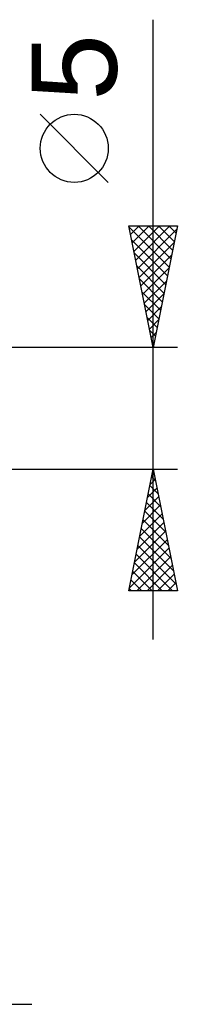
# Model space of a CAD drawing. Header units: millimetres. Extents: x -53 to 71, y -37 to 40.
# Tile 5 of 6: x 27.5 to 34, y -24.5 to 15.97. Entities that reach past the tile are written whole.
import ezdxf
from ezdxf.enums import TextEntityAlignment as Align

# ---------------------------------------------------------------- set-up
doc = ezdxf.new("R2010")
doc.units = ezdxf.units.MM
doc.header["$LTSCALE"] = 4.55
doc.layers.add('2', color=7, linetype='CONTINUOUS')
doc.styles.get("Standard").update_dxf_attribs({"font": 'Monospac821 BT'})

msp = doc.modelspace()

# ---------------------------------------------------------------- linework, layer by layer
at = {"layer": '2', "color": 7, "linetype": 'CONTINUOUS', "lineweight": 25}
for p, q in [((33, -9.5), (33, 15.975)), ((31.15, 9.287), (28.35, 12.088)), ((33, 2.5), (32, 7.5)), ((32, 7.5), (34, 7.5)), ((32.011, 7.446), (33.659, 5.797)), ((32.07, 7.149), (32.421, 7.5)), ((32.141, 6.796), (32.845, 7.5)), ((32.212, 6.442), (33.269, 7.5)), ((32.282, 6.089), (33.694, 7.5)), ((32.353, 5.735), (33.971, 7.353)), ((32.381, 7.5), (33.73, 6.151)), ((32.805, 7.5), (33.801, 6.504)), ((34, 7.5), (33, 2.5)), ((33.229, 7.5), (33.872, 6.858)), ((33.654, 7.5), (33.942, 7.211)), ((32.117, 6.915), (33.589, 5.444)), ((32.424, 5.382), (33.864, 6.822)), ((32.223, 6.385), (33.518, 5.09)), ((32.494, 5.028), (33.758, 6.292)), ((32.329, 5.855), (33.447, 4.736)), ((32.565, 4.674), (33.652, 5.762)), ((32.435, 5.324), (33.377, 4.383)), ((32.636, 4.321), (33.546, 5.231)), ((32.541, 4.794), (33.306, 4.029)), ((32.707, 3.967), (33.44, 4.701)), ((32.647, 4.264), (33.235, 3.676)), ((32.777, 3.614), (33.334, 4.171)), ((32.753, 3.733), (33.164, 3.322)), ((32.848, 3.26), (33.228, 3.64)), ((32.859, 3.203), (33.094, 2.969)), ((32.919, 2.907), (33.122, 3.11)), ((34, 2.5), (21, 2.5)), ((32.965, 2.673), (33.023, 2.615)), ((32.989, 2.553), (33.016, 2.58)), ((21, -2.5), (34, -2.5)), ((32, -7.5), (33, -2.5)), ((32.937, -2.814), (33.094, -2.972)), ((32.978, -2.609), (33.014, -2.572)), ((33, -2.5), (34, -7.5)), ((32.866, -3.168), (33.2, -3.502)), ((32.872, -3.139), (33.085, -2.926)), ((32.66, -4.2), (33.227, -3.633)), ((32.766, -3.669), (33.156, -3.28)), ((32.796, -3.521), (33.306, -4.032)), ((32.554, -4.73), (33.297, -3.987)), ((32.725, -3.875), (33.413, -4.563)), ((32.448, -5.26), (33.368, -4.34)), ((32.654, -4.229), (33.519, -5.093)), ((32.342, -5.791), (33.439, -4.694)), ((32.584, -4.582), (33.625, -5.623)), ((32.236, -6.321), (33.509, -5.047)), ((32.513, -4.936), (33.731, -6.154)), ((32.13, -6.851), (33.58, -5.401)), ((32.371, -5.643), (33.943, -7.214)), ((32.442, -5.289), (33.837, -6.684)), ((32.024, -7.382), (33.651, -5.754)), ((32.301, -5.996), (33.804, -7.5)), ((32.23, -6.35), (33.38, -7.5)), ((32.33, -7.5), (33.722, -6.108)), ((32.754, -7.5), (33.792, -6.462)), ((32.159, -6.703), (32.956, -7.5)), ((33.178, -7.5), (33.863, -6.815)), ((32.089, -7.057), (32.532, -7.5)), ((33.602, -7.5), (33.934, -7.169)), ((34, -7.5), (32, -7.5)), ((32.018, -7.411), (32.107, -7.5)), ((1, -24.5), (28, -24.5))]:
    msp.add_line(p, q, dxfattribs=at)
msp.add_circle((29.75, 10.688), 1.4, dxfattribs=at)

# ---------------------------------------------------------------- texts
msp.add_text('5', height=3.5, rotation=90, dxfattribs=at).set_placement((31.5, 14.012), align=Align.CENTER)

doc.saveas('drawing.dxf')
